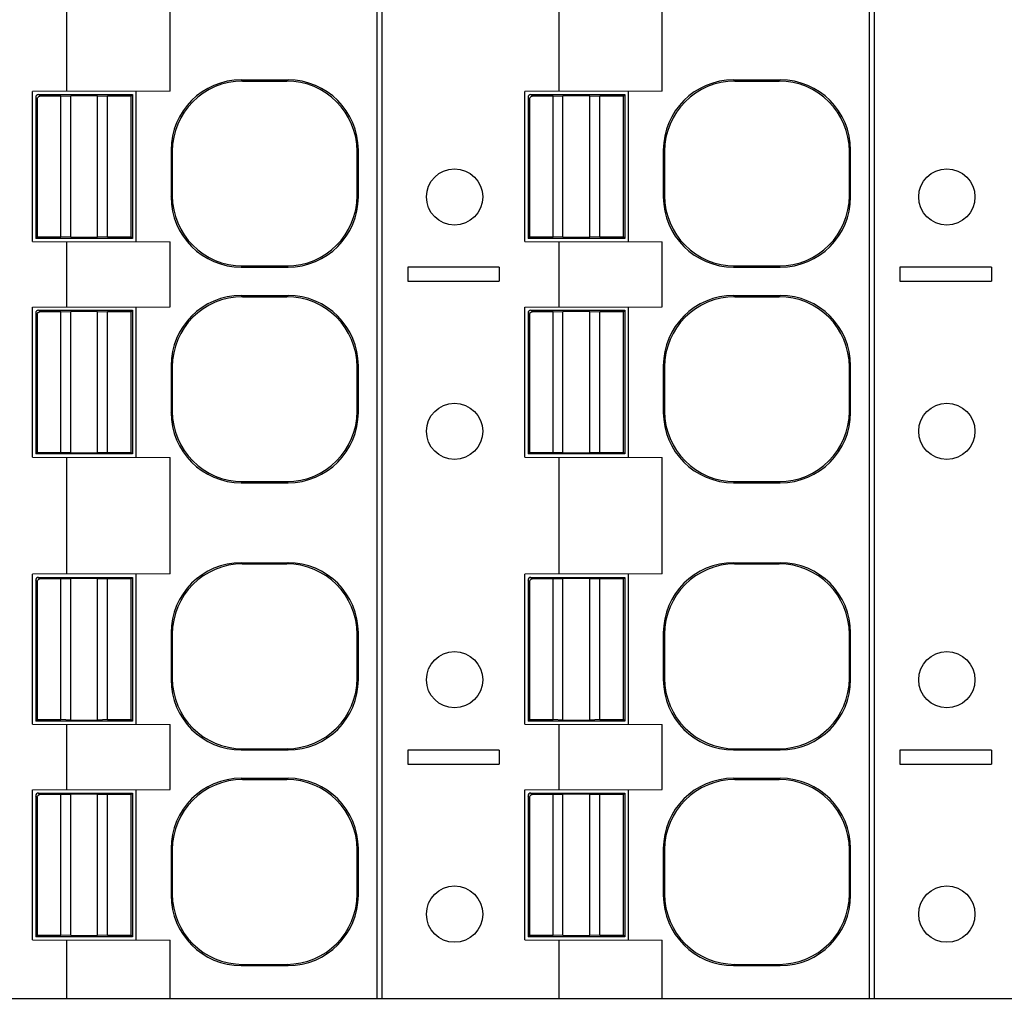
# Model space of a CAD drawing. Header units: inches. Extents: x 0 to 22, y 0 to 17.
# Tile 45 of 51: x 12.245 to 13.072, y 11.785 to 12.609. Entities that reach past the tile are written whole.
import ezdxf

# ---------------------------------------------------------------- set-up
doc = ezdxf.new("R2010")
doc.units = ezdxf.units.IN
doc.header["$LTSCALE"] = 1.21
doc.header["$MEASUREMENT"] = 0
doc.layers.get('0').update_dxf_attribs({"linetype": 'CONTINUOUS'})
doc.layers.add('DIMENSIONS', color=7, linetype='CONTINUOUS')
doc.styles.get("Standard").update_dxf_attribs({"font": 'txt', "width": 0.8})
doc.dimstyles.new('DIMSTYLE_1', dxfattribs={"dimtxt": 0.125, "dimasz": 0.18, "dimexe": 0.125, "dimexo": 0.0625, "dimgap": 0.0625, "dimtad": 0, "dimtih": 1, "dimtoh": 1, "dimdsep": 46, "dimtxsty": 'STANDARD', "dimblk": '_FILLED', "dimblk1": '_FILLED', "dimblk2": '_FILLED', "dimcen": 0.09, "dimadec": 0, "dimazin": 0, "dimtp": 0.02, "dimtm": 0.02, "dimtfac": 1, "dimtofl": 0, "dimtmove": 0, "dimatfit": 3, "dimldrblk": '_FILLED', "dimfxl": 1, "dimtolj": 1, "dimarcsym": 0})

# ---------------------------------------------------------------- blocks, each defined once
blk = doc.blocks.new('_FILLED')
at = {"color": 0, "linetype": 'BYBLOCK'}
blk.add_solid([(0, 0), (-1, 0.1736), (-1, -0.1736)], dxfattribs=at)
blk = doc.blocks.new('*D3')
at = {"layer": 'DIMENSIONS', "color": 2, "linetype": 'CONTINUOUS'}
for p, q in [((13.79349, 12.41962), (13.79349, 10.28479)), ((11.38404, 11.14403), (11.38404, 10.28479)), ((11.38404, 10.40979), (11.91376, 10.40979)), ((13.79349, 10.40979), (13.26376, 10.40979))]:
    blk.add_line(p, q, dxfattribs=at)
at = {"layer": 'DIMENSIONS', "color": 2, "linetype": 'CONTINUOUS', "xscale": 0.18, "yscale": 0.18, "zscale": 0.18, "rotation": 180}
blk.add_blockref('_FILLED', (11.38404, 10.40979), dxfattribs=at)
at = {"layer": 'DIMENSIONS', "color": 2, "linetype": 'CONTINUOUS', "xscale": 0.18, "yscale": 0.18, "zscale": 0.18}
blk.add_blockref('_FILLED', (13.79349, 10.40979), dxfattribs=at)
at = {"layer": 'DIMENSIONS', "color": 2, "linetype": 'CONTINUOUS', "insert": (12.58876, 10.47229), "char_height": 0.125, "width": 1.225, "attachment_point": 2, "line_spacing_factor": 0.9}
blk.add_mtext('61.2{\\Ftxt.shx;\\W1.000000;\\H0.125000; }[2.409]', dxfattribs=at)

msp = doc.modelspace()

# ---------------------------------------------------------------- linework, layer by layer
at = {"color": 7, "linetype": 'CONTINUOUS'}
for p, q in [((12.5456, 11.78724), (12.5456, 13.40928)), ((12.54947, 13.40928), (12.54947, 11.78724)), ((12.95898, 11.78724), (12.95898, 13.40928)), ((12.96285, 13.40928), (12.96285, 11.78724)), ((12.28508, 12.54905), (12.28508, 12.64747)), ((12.37162, 12.54932), (12.37162, 12.6472)), ((12.69847, 12.54905), (12.69847, 12.64747)), ((12.785, 12.54932), (12.785, 12.6472)), ((12.43151, 12.5588), (12.47071, 12.5588)), ((12.43151, 12.5588), (12.43254, 12.55777)), ((12.47071, 12.5588), (12.46968, 12.55777)), ((12.8449, 12.5588), (12.88409, 12.5588)), ((12.8449, 12.5588), (12.84593, 12.55777)), ((12.88306, 12.55777), (12.88409, 12.5588)), ((12.43254, 12.55777), (12.46968, 12.55777)), ((12.84593, 12.55777), (12.88306, 12.55777)), ((12.37162, 12.54932), (12.25623, 12.54905)), ((12.25623, 12.42306), (12.25623, 12.54905)), ((12.26017, 12.54275), (12.25884, 12.54407)), ((12.25884, 12.54407), (12.25884, 12.42568)), ((12.26017, 12.54293), (12.26017, 12.427)), ((12.2612, 12.54643), (12.34023, 12.54643)), ((12.2612, 12.54643), (12.26253, 12.54511)), ((12.27985, 12.54511), (12.26235, 12.54511)), ((12.27985, 12.54511), (12.28822, 12.54545)), ((12.27985, 12.427), (12.27985, 12.54511)), ((12.31085, 12.54545), (12.28822, 12.54545)), ((12.28822, 12.42666), (12.28822, 12.54545)), ((12.31085, 12.54545), (12.31922, 12.54511)), ((12.31085, 12.42666), (12.31085, 12.54545)), ((12.33891, 12.54511), (12.31922, 12.54511)), ((12.31922, 12.427), (12.31922, 12.54511)), ((12.33891, 12.54511), (12.34023, 12.54643)), ((12.33891, 12.427), (12.33891, 12.54511)), ((12.34023, 12.54643), (12.34023, 12.42568)), ((12.34284, 12.54932), (12.34284, 12.42279)), ((12.785, 12.54932), (12.66961, 12.54905)), ((12.66961, 12.42306), (12.66961, 12.54905)), ((12.67355, 12.54275), (12.67223, 12.54407)), ((12.67223, 12.54407), (12.67223, 12.42568)), ((12.67355, 12.54293), (12.67355, 12.427)), ((12.67459, 12.54643), (12.75361, 12.54643)), ((12.67459, 12.54643), (12.67591, 12.54511)), ((12.69324, 12.54511), (12.67573, 12.54511)), ((12.69324, 12.54511), (12.7016, 12.54545)), ((12.69324, 12.427), (12.69324, 12.54511)), ((12.72424, 12.54545), (12.7016, 12.54545)), ((12.7016, 12.42666), (12.7016, 12.54545)), ((12.72424, 12.54545), (12.73261, 12.54511)), ((12.72424, 12.42666), (12.72424, 12.54545)), ((12.75229, 12.54511), (12.73261, 12.54511)), ((12.73261, 12.427), (12.73261, 12.54511)), ((12.75229, 12.54511), (12.75361, 12.54643)), ((12.75229, 12.427), (12.75229, 12.54511)), ((12.75361, 12.54643), (12.75361, 12.42568)), ((12.75623, 12.54932), (12.75623, 12.42279)), ((12.37246, 12.49974), (12.37349, 12.49871)), ((12.37246, 12.49974), (12.37246, 12.46055)), ((12.37349, 12.49871), (12.37349, 12.46158)), ((12.52976, 12.49974), (12.52873, 12.49871)), ((12.52873, 12.46158), (12.52873, 12.49871)), ((12.52976, 12.46055), (12.52976, 12.49974)), ((12.78585, 12.49974), (12.78688, 12.49871)), ((12.78585, 12.49974), (12.78585, 12.46055)), ((12.78688, 12.49871), (12.78688, 12.46158)), ((12.94211, 12.49871), (12.94315, 12.49974)), ((12.94211, 12.46158), (12.94211, 12.49871)), ((12.94315, 12.46055), (12.94315, 12.49974)), ((12.37246, 12.46055), (12.37349, 12.46158)), ((12.52976, 12.46055), (12.52873, 12.46158)), ((12.78585, 12.46055), (12.78688, 12.46158)), ((12.94315, 12.46055), (12.94211, 12.46158)), ((12.26017, 12.427), (12.25884, 12.42568)), ((12.26017, 12.427), (12.27985, 12.427)), ((12.28822, 12.42666), (12.27985, 12.427)), ((12.28822, 12.42666), (12.31085, 12.42666)), ((12.31922, 12.427), (12.31085, 12.42666)), ((12.31922, 12.427), (12.33891, 12.427)), ((12.34023, 12.42568), (12.33891, 12.427)), ((12.67355, 12.427), (12.67223, 12.42568)), ((12.67355, 12.427), (12.69324, 12.427)), ((12.7016, 12.42666), (12.69324, 12.427)), ((12.7016, 12.42666), (12.72424, 12.42666)), ((12.73261, 12.427), (12.72424, 12.42666)), ((12.73261, 12.427), (12.75229, 12.427)), ((12.75361, 12.42568), (12.75229, 12.427)), ((12.25623, 12.42306), (12.37162, 12.42279)), ((12.34023, 12.42568), (12.25884, 12.42568)), ((12.28508, 12.36794), (12.28508, 12.42306)), ((12.37162, 12.36822), (12.37162, 12.42279)), ((12.66961, 12.42306), (12.785, 12.42279)), ((12.75361, 12.42568), (12.67223, 12.42568)), ((12.69847, 12.36794), (12.69847, 12.42306)), ((12.785, 12.36822), (12.785, 12.42279)), ((12.43151, 12.4015), (12.43254, 12.40253)), ((12.43254, 12.40253), (12.46968, 12.40253)), ((12.47071, 12.4015), (12.46968, 12.40253)), ((12.8449, 12.4015), (12.84593, 12.40253)), ((12.84593, 12.40253), (12.88306, 12.40253)), ((12.88409, 12.4015), (12.88306, 12.40253)), ((12.43151, 12.4015), (12.47071, 12.4015)), ((12.64796, 12.40141), (12.57119, 12.40141)), ((12.57119, 12.40141), (12.57119, 12.3896)), ((12.64796, 12.40141), (12.64796, 12.3896)), ((12.8449, 12.4015), (12.88409, 12.4015)), ((13.06135, 12.40141), (12.98457, 12.40141)), ((12.98457, 12.40141), (12.98457, 12.3896)), ((13.06135, 12.40141), (13.06135, 12.3896)), ((12.57119, 12.3896), (12.64796, 12.3896)), ((12.98457, 12.3896), (13.06135, 12.3896)), ((12.43151, 12.3777), (12.47071, 12.3777)), ((12.43151, 12.3777), (12.43254, 12.37666)), ((12.47071, 12.3777), (12.46968, 12.37666)), ((12.8449, 12.3777), (12.88409, 12.3777)), ((12.8449, 12.3777), (12.84593, 12.37666)), ((12.88306, 12.37666), (12.88409, 12.3777)), ((12.43254, 12.37666), (12.46968, 12.37666)), ((12.84593, 12.37666), (12.88306, 12.37666)), ((12.25623, 12.36794), (12.37162, 12.36822)), ((12.25623, 12.24196), (12.25623, 12.36794)), ((12.26017, 12.36164), (12.25884, 12.36297)), ((12.25884, 12.36297), (12.25884, 12.24457)), ((12.26017, 12.36182), (12.26017, 12.2459)), ((12.2612, 12.36533), (12.34023, 12.36533)), ((12.2612, 12.36533), (12.26253, 12.36401)), ((12.27985, 12.36401), (12.26235, 12.36401)), ((12.27985, 12.36401), (12.28822, 12.36435)), ((12.27985, 12.2459), (12.27985, 12.36401)), ((12.31085, 12.36435), (12.28822, 12.36435)), ((12.28822, 12.24555), (12.28822, 12.36435)), ((12.31085, 12.36435), (12.31922, 12.36401)), ((12.31085, 12.24555), (12.31085, 12.36435)), ((12.33891, 12.36401), (12.31922, 12.36401)), ((12.31922, 12.2459), (12.31922, 12.36401)), ((12.33891, 12.36401), (12.34023, 12.36533)), ((12.33891, 12.2459), (12.33891, 12.36401)), ((12.34023, 12.36533), (12.34023, 12.24457)), ((12.34284, 12.36822), (12.34284, 12.24168)), ((12.66961, 12.36794), (12.785, 12.36822)), ((12.66961, 12.24196), (12.66961, 12.36794)), ((12.67355, 12.36164), (12.67223, 12.36297)), ((12.67223, 12.36297), (12.67223, 12.24457)), ((12.67355, 12.36182), (12.67355, 12.2459)), ((12.67459, 12.36533), (12.75361, 12.36533)), ((12.67459, 12.36533), (12.67591, 12.36401)), ((12.69324, 12.36401), (12.67573, 12.36401)), ((12.69324, 12.36401), (12.7016, 12.36435)), ((12.69324, 12.2459), (12.69324, 12.36401)), ((12.72424, 12.36435), (12.7016, 12.36435)), ((12.7016, 12.24555), (12.7016, 12.36435)), ((12.72424, 12.36435), (12.73261, 12.36401)), ((12.72424, 12.24555), (12.72424, 12.36435)), ((12.75229, 12.36401), (12.73261, 12.36401)), ((12.73261, 12.2459), (12.73261, 12.36401)), ((12.75229, 12.36401), (12.75361, 12.36533)), ((12.75229, 12.2459), (12.75229, 12.36401)), ((12.75361, 12.36533), (12.75361, 12.24457)), ((12.75623, 12.36822), (12.75623, 12.24168)), ((12.37246, 12.31864), (12.37349, 12.31761)), ((12.37246, 12.31864), (12.37246, 12.27945)), ((12.37349, 12.31761), (12.37349, 12.28048)), ((12.52976, 12.31864), (12.52873, 12.31761)), ((12.52873, 12.28048), (12.52873, 12.31761)), ((12.52976, 12.27945), (12.52976, 12.31864)), ((12.78585, 12.31864), (12.78688, 12.31761)), ((12.78585, 12.31864), (12.78585, 12.27945)), ((12.78688, 12.31761), (12.78688, 12.28048)), ((12.94211, 12.31761), (12.94315, 12.31864)), ((12.94211, 12.28048), (12.94211, 12.31761)), ((12.94315, 12.27945), (12.94315, 12.31864)), ((12.37246, 12.27945), (12.37349, 12.28048)), ((12.52976, 12.27945), (12.52873, 12.28048)), ((12.78688, 12.28048), (12.78585, 12.27945)), ((12.94315, 12.27945), (12.94211, 12.28048)), ((12.26017, 12.2459), (12.25884, 12.24457)), ((12.34023, 12.24457), (12.25884, 12.24457)), ((12.26017, 12.2459), (12.27985, 12.2459)), ((12.28822, 12.24555), (12.27985, 12.2459)), ((12.28822, 12.24555), (12.31085, 12.24555)), ((12.31922, 12.2459), (12.31085, 12.24555)), ((12.31922, 12.2459), (12.33891, 12.2459)), ((12.34023, 12.24457), (12.33891, 12.2459)), ((12.67355, 12.2459), (12.67223, 12.24457)), ((12.75361, 12.24457), (12.67223, 12.24457)), ((12.67355, 12.2459), (12.69324, 12.2459)), ((12.7016, 12.24555), (12.69324, 12.2459)), ((12.7016, 12.24555), (12.72424, 12.24555)), ((12.73261, 12.2459), (12.72424, 12.24555)), ((12.73261, 12.2459), (12.75229, 12.2459)), ((12.75361, 12.24457), (12.75229, 12.2459)), ((12.25623, 12.24196), (12.37162, 12.24168)), ((12.28508, 12.14353), (12.28508, 12.24196)), ((12.37162, 12.14381), (12.37162, 12.24168)), ((12.66961, 12.24196), (12.785, 12.24168)), ((12.69847, 12.14353), (12.69847, 12.24196)), ((12.785, 12.14381), (12.785, 12.24168)), ((12.43151, 12.2204), (12.43254, 12.22143)), ((12.43151, 12.2204), (12.47071, 12.2204)), ((12.43254, 12.22143), (12.46968, 12.22143)), ((12.47071, 12.2204), (12.46968, 12.22143)), ((12.84593, 12.22143), (12.8449, 12.2204)), ((12.8449, 12.2204), (12.88409, 12.2204)), ((12.84593, 12.22143), (12.88306, 12.22143)), ((12.88409, 12.2204), (12.88306, 12.22143)), ((12.43151, 12.15329), (12.47071, 12.15329)), ((12.43151, 12.15329), (12.43254, 12.15226)), ((12.43254, 12.15226), (12.46968, 12.15226)), ((12.47071, 12.15329), (12.46968, 12.15226)), ((12.8449, 12.15329), (12.88409, 12.15329)), ((12.8449, 12.15329), (12.84593, 12.15226)), ((12.84593, 12.15226), (12.88306, 12.15226)), ((12.88306, 12.15226), (12.88409, 12.15329)), ((12.37162, 12.14381), (12.25623, 12.14353)), ((12.25623, 12.01755), (12.25623, 12.14353)), ((12.26017, 12.13724), (12.25884, 12.13856)), ((12.25884, 12.13856), (12.25884, 12.02016)), ((12.26017, 12.13741), (12.26017, 12.02149)), ((12.2612, 12.14092), (12.34023, 12.14092)), ((12.2612, 12.14092), (12.26253, 12.1396)), ((12.27985, 12.1396), (12.26235, 12.1396)), ((12.27985, 12.1396), (12.28822, 12.13994)), ((12.27985, 12.02149), (12.27985, 12.1396)), ((12.31085, 12.13994), (12.28822, 12.13994)), ((12.28822, 12.02114), (12.28822, 12.13994)), ((12.31085, 12.13994), (12.31922, 12.1396)), ((12.31085, 12.02114), (12.31085, 12.13994)), ((12.33891, 12.1396), (12.31922, 12.1396)), ((12.31922, 12.02149), (12.31922, 12.1396)), ((12.33891, 12.1396), (12.34023, 12.14092)), ((12.33891, 12.02149), (12.33891, 12.1396)), ((12.34023, 12.14092), (12.34023, 12.02016)), ((12.34284, 12.14381), (12.34284, 12.01728)), ((12.785, 12.14381), (12.66961, 12.14353)), ((12.66961, 12.01755), (12.66961, 12.14353)), ((12.67355, 12.13724), (12.67223, 12.13856)), ((12.67223, 12.13856), (12.67223, 12.02016)), ((12.67355, 12.13741), (12.67355, 12.02149)), ((12.67459, 12.14092), (12.75361, 12.14092)), ((12.67459, 12.14092), (12.67591, 12.1396)), ((12.69324, 12.1396), (12.67573, 12.1396)), ((12.69324, 12.1396), (12.7016, 12.13994)), ((12.69324, 12.02149), (12.69324, 12.1396)), ((12.72424, 12.13994), (12.7016, 12.13994)), ((12.7016, 12.02114), (12.7016, 12.13994)), ((12.72424, 12.13994), (12.73261, 12.1396)), ((12.72424, 12.02114), (12.72424, 12.13994)), ((12.75229, 12.1396), (12.73261, 12.1396)), ((12.73261, 12.02149), (12.73261, 12.1396)), ((12.75229, 12.1396), (12.75361, 12.14092)), ((12.75229, 12.02149), (12.75229, 12.1396)), ((12.75361, 12.14092), (12.75361, 12.02016)), ((12.75623, 12.14381), (12.75623, 12.01728)), ((12.37246, 12.09423), (12.37349, 12.0932)), ((12.37246, 12.09423), (12.37246, 12.05504)), ((12.37349, 12.0932), (12.37349, 12.05607)), ((12.52976, 12.09423), (12.52873, 12.0932)), ((12.52873, 12.05607), (12.52873, 12.0932)), ((12.52976, 12.05504), (12.52976, 12.09423)), ((12.78585, 12.09423), (12.78688, 12.0932)), ((12.78585, 12.09423), (12.78585, 12.05504)), ((12.78688, 12.0932), (12.78688, 12.05607)), ((12.94211, 12.0932), (12.94315, 12.09423)), ((12.94211, 12.05607), (12.94211, 12.0932)), ((12.94315, 12.05504), (12.94315, 12.09423)), ((12.37246, 12.05504), (12.37349, 12.05607)), ((12.52976, 12.05504), (12.52873, 12.05607)), ((12.78585, 12.05504), (12.78688, 12.05607)), ((12.94315, 12.05504), (12.94211, 12.05607)), ((12.26017, 12.02149), (12.25884, 12.02016)), ((12.26017, 12.02149), (12.27985, 12.02149)), ((12.28822, 12.02114), (12.27985, 12.02149)), ((12.31922, 12.02149), (12.31085, 12.02114)), ((12.31922, 12.02149), (12.33891, 12.02149)), ((12.34023, 12.02016), (12.33891, 12.02149)), ((12.67355, 12.02149), (12.67223, 12.02016)), ((12.67355, 12.02149), (12.69324, 12.02149)), ((12.7016, 12.02114), (12.69324, 12.02149)), ((12.73261, 12.02149), (12.72424, 12.02114)), ((12.73261, 12.02149), (12.75229, 12.02149)), ((12.75361, 12.02016), (12.75229, 12.02149)), ((12.25623, 12.01755), (12.37162, 12.01728)), ((12.34023, 12.02016), (12.25884, 12.02016)), ((12.28508, 11.96243), (12.28508, 12.01755)), ((12.28822, 12.02114), (12.31085, 12.02114)), ((12.37162, 11.96271), (12.37162, 12.01728)), ((12.66961, 12.01755), (12.785, 12.01728)), ((12.75361, 12.02016), (12.67223, 12.02016)), ((12.69847, 11.96243), (12.69847, 12.01755)), ((12.7016, 12.02114), (12.72424, 12.02114)), ((12.785, 11.96271), (12.785, 12.01728)), ((12.43151, 11.99599), (12.43254, 11.99702)), ((12.43254, 11.99702), (12.46968, 11.99702)), ((12.47071, 11.99599), (12.46968, 11.99702)), ((12.8449, 11.99599), (12.84593, 11.99702)), ((12.84593, 11.99702), (12.88306, 11.99702)), ((12.88409, 11.99599), (12.88306, 11.99702)), ((12.43151, 11.99599), (12.47071, 11.99599)), ((12.64796, 11.9959), (12.57119, 11.9959)), ((12.57119, 11.9959), (12.57119, 11.98409)), ((12.64796, 11.9959), (12.64796, 11.98409)), ((12.8449, 11.99599), (12.88409, 11.99599)), ((13.06135, 11.9959), (12.98457, 11.9959)), ((12.98457, 11.9959), (12.98457, 11.98409)), ((13.06135, 11.9959), (13.06135, 11.98409)), ((12.57119, 11.98409), (12.64796, 11.98409)), ((12.98457, 11.98409), (13.06135, 11.98409)), ((12.43151, 11.97218), (12.47071, 11.97218)), ((12.43151, 11.97218), (12.43254, 11.97115)), ((12.47071, 11.97218), (12.46968, 11.97115)), ((12.8449, 11.97218), (12.88409, 11.97218)), ((12.8449, 11.97218), (12.84593, 11.97115)), ((12.88306, 11.97115), (12.88409, 11.97218)), ((12.43254, 11.97115), (12.46968, 11.97115)), ((12.84593, 11.97115), (12.88306, 11.97115)), ((12.25623, 11.96243), (12.37162, 11.96271)), ((12.25623, 11.83645), (12.25623, 11.96243)), ((12.26017, 11.95613), (12.25884, 11.95746)), ((12.25884, 11.95746), (12.25884, 11.83906)), ((12.26017, 11.95631), (12.26017, 11.84038)), ((12.2612, 11.95982), (12.34023, 11.95982)), ((12.2612, 11.95982), (12.26253, 11.9585)), ((12.27985, 11.9585), (12.26235, 11.9585)), ((12.27985, 11.9585), (12.28822, 11.95884)), ((12.27985, 11.84038), (12.27985, 11.9585)), ((12.31085, 11.95884), (12.28822, 11.95884)), ((12.28822, 11.84004), (12.28822, 11.95884)), ((12.31085, 11.95884), (12.31922, 11.9585)), ((12.31085, 11.84004), (12.31085, 11.95884)), ((12.33891, 11.9585), (12.31922, 11.9585)), ((12.31922, 11.84038), (12.31922, 11.9585)), ((12.33891, 11.9585), (12.34023, 11.95982)), ((12.33891, 11.84038), (12.33891, 11.9585)), ((12.34023, 11.95982), (12.34023, 11.83906)), ((12.34284, 11.96271), (12.34284, 11.83617)), ((12.66961, 11.96243), (12.785, 11.96271)), ((12.66961, 11.83645), (12.66961, 11.96243)), ((12.67355, 11.95613), (12.67223, 11.95746)), ((12.67223, 11.95746), (12.67223, 11.83906)), ((12.67355, 11.95631), (12.67355, 11.84038)), ((12.67459, 11.95982), (12.75361, 11.95982)), ((12.67459, 11.95982), (12.67591, 11.9585)), ((12.69324, 11.9585), (12.67573, 11.9585)), ((12.69324, 11.9585), (12.7016, 11.95884)), ((12.69324, 11.84038), (12.69324, 11.9585)), ((12.72424, 11.95884), (12.7016, 11.95884)), ((12.7016, 11.84004), (12.7016, 11.95884)), ((12.72424, 11.95884), (12.73261, 11.9585)), ((12.72424, 11.84004), (12.72424, 11.95884)), ((12.75229, 11.9585), (12.73261, 11.9585)), ((12.73261, 11.84038), (12.73261, 11.9585)), ((12.75229, 11.9585), (12.75361, 11.95982)), ((12.75229, 11.84038), (12.75229, 11.9585)), ((12.75361, 11.95982), (12.75361, 11.83906)), ((12.75623, 11.96271), (12.75623, 11.83617)), ((12.37246, 11.91313), (12.37349, 11.9121)), ((12.37246, 11.91313), (12.37246, 11.87394)), ((12.37349, 11.9121), (12.37349, 11.87497)), ((12.52976, 11.91313), (12.52873, 11.9121)), ((12.52873, 11.87497), (12.52873, 11.9121)), ((12.52976, 11.87394), (12.52976, 11.91313)), ((12.78585, 11.91313), (12.78688, 11.9121)), ((12.78585, 11.91313), (12.78585, 11.87394)), ((12.78688, 11.9121), (12.78688, 11.87497)), ((12.94211, 11.9121), (12.94315, 11.91313)), ((12.94211, 11.87497), (12.94211, 11.9121)), ((12.94315, 11.87394), (12.94315, 11.91313)), ((12.37246, 11.87394), (12.37349, 11.87497)), ((12.52976, 11.87394), (12.52873, 11.87497)), ((12.78688, 11.87497), (12.78585, 11.87394)), ((12.94315, 11.87394), (12.94211, 11.87497)), ((12.26017, 11.84038), (12.25884, 11.83906)), ((12.26017, 11.84038), (12.27985, 11.84038)), ((12.28822, 11.84004), (12.27985, 11.84038)), ((12.28822, 11.84004), (12.31085, 11.84004)), ((12.31922, 11.84038), (12.31085, 11.84004)), ((12.31922, 11.84038), (12.33891, 11.84038)), ((12.34023, 11.83906), (12.33891, 11.84038)), ((12.67355, 11.84038), (12.67223, 11.83906)), ((12.67355, 11.84038), (12.69324, 11.84038)), ((12.7016, 11.84004), (12.69324, 11.84038)), ((12.7016, 11.84004), (12.72424, 11.84004)), ((12.73261, 11.84038), (12.72424, 11.84004)), ((12.73261, 11.84038), (12.75229, 11.84038)), ((12.75361, 11.83906), (12.75229, 11.84038)), ((12.25623, 11.83645), (12.37162, 11.83617)), ((12.34023, 11.83906), (12.25884, 11.83906)), ((12.28508, 11.78724), (12.28508, 11.83645)), ((12.37162, 11.78724), (12.37162, 11.83617)), ((12.66961, 11.83645), (12.785, 11.83617)), ((12.75361, 11.83906), (12.67223, 11.83906)), ((12.69847, 11.78724), (12.69847, 11.83645)), ((12.785, 11.78724), (12.785, 11.83617)), ((12.43151, 11.81489), (12.43254, 11.81592)), ((12.43151, 11.81489), (12.47071, 11.81489)), ((12.43254, 11.81592), (12.46968, 11.81592)), ((12.47071, 11.81489), (12.46968, 11.81592)), ((12.84593, 11.81592), (12.8449, 11.81489)), ((12.8449, 11.81489), (12.88409, 11.81489)), ((12.84593, 11.81592), (12.88306, 11.81592)), ((12.88409, 11.81489), (12.88306, 11.81592)), ((11.56135, 11.78724), (13.79614, 11.78724))]:
    msp.add_line(p, q, dxfattribs=at)
for centre in [(12.61056, 12.46046), (13.02394, 12.46046), (12.61056, 12.26361), (13.02394, 12.26361), (12.61056, 12.05495), (13.02394, 12.05495), (12.61056, 11.8581), (13.02394, 11.8581)]:
    msp.add_circle(centre, 0.02362, dxfattribs=at)
for centre, major_axis, start_param, end_param in [((12.43152, 12.49974), (-0.04176, 0.04176), -0.78536, 0.78536), ((12.4707, 12.49974), (0.04176, 0.04176), -0.78536, 0.78536), ((12.8449, 12.49974), (-0.04176, 0.04176), -0.78536, 0.78536), ((12.88409, 12.49974), (0.04176, 0.04176), -0.78536, 0.78536), ((12.43255, 12.49871), (-0.04176, 0.04176), 5.497825, 7.068545), ((12.46967, 12.49871), (0.04176, 0.04176), -0.78536, 0.78536), ((12.84593, 12.49871), (-0.04176, 0.04176), 5.497825, 7.068545), ((12.88306, 12.49871), (0.04176, 0.04176), -0.78536, 0.78536), ((12.2612, 12.54407), (0.00167, -0.00167), 2.356233, 3.926953), ((12.67459, 12.54407), (0.00167, -0.00167), 2.356233, 3.926953), ((12.43152, 12.46056), (0.04176, 0.04176), 2.356233, 3.926953), ((12.43255, 12.46159), (0.04176, 0.04176), 8.639418, 10.210138), ((12.46967, 12.46159), (-0.04176, 0.04176), 2.356233, 3.926953), ((12.4707, 12.46056), (-0.04176, 0.04176), -3.926953, -2.356233), ((12.8449, 12.46056), (0.04176, 0.04176), 2.356233, 3.926953), ((12.84593, 12.46159), (0.04176, 0.04176), 8.639418, 10.210138), ((12.88306, 12.46159), (-0.04176, 0.04176), 2.356233, 3.926953), ((12.88409, 12.46056), (-0.04176, 0.04176), -3.926953, -2.356233), ((12.43152, 12.31864), (-0.04176, 0.04176), -0.78536, 0.78536), ((12.4707, 12.31864), (0.04176, 0.04176), -0.78536, 0.78536), ((12.8449, 12.31864), (-0.04176, 0.04176), -0.78536, 0.78536), ((12.88409, 12.31864), (0.04176, 0.04176), -0.78536, 0.78536), ((12.43255, 12.31761), (-0.04176, 0.04176), 5.497825, 7.068545), ((12.46967, 12.31761), (0.04176, 0.04176), -0.78536, 0.78536), ((12.84593, 12.31761), (-0.04176, 0.04176), 5.497825, 7.068545), ((12.88306, 12.31761), (0.04176, 0.04176), -0.78536, 0.78536), ((12.2612, 12.36297), (0.00167, -0.00167), 2.356233, 3.926953), ((12.67459, 12.36297), (0.00167, -0.00167), 2.356233, 3.926953), ((12.43152, 12.27945), (0.04176, 0.04176), 2.356233, 3.926953), ((12.43255, 12.28049), (0.04176, 0.04176), 8.639418, 10.210138), ((12.46967, 12.28049), (-0.04176, 0.04176), 2.356233, 3.926953), ((12.4707, 12.27945), (-0.04176, 0.04176), -3.926953, -2.356233), ((12.8449, 12.27945), (0.04176, 0.04176), 2.356233, 3.926953), ((12.84593, 12.28049), (0.04176, 0.04176), 2.356233, 3.926953), ((12.88306, 12.28049), (-0.04176, 0.04176), 2.356233, 3.926953), ((12.88409, 12.27945), (-0.04176, 0.04176), -3.926953, -2.356233), ((12.43152, 12.09423), (-0.04176, 0.04176), -0.78536, 0.78536), ((12.43255, 12.0932), (-0.04176, 0.04176), 5.497825, 7.068545), ((12.46967, 12.0932), (0.04176, 0.04176), -0.78536, 0.78536), ((12.4707, 12.09423), (0.04176, 0.04176), -0.78536, 0.78536), ((12.8449, 12.09423), (-0.04176, 0.04176), -0.78536, 0.78536), ((12.84593, 12.0932), (-0.04176, 0.04176), 5.497825, 7.068545), ((12.88306, 12.0932), (0.04176, 0.04176), -0.78536, 0.78536), ((12.88409, 12.09423), (0.04176, 0.04176), -0.78536, 0.78536), ((12.2612, 12.13856), (0.00167, -0.00167), 2.356233, 3.926953), ((12.67459, 12.13856), (0.00167, -0.00167), 2.356233, 3.926953), ((12.43152, 12.05504), (0.04176, 0.04176), 2.356233, 3.926953), ((12.43255, 12.05608), (0.04176, 0.04176), 8.639418, 10.210138), ((12.46967, 12.05608), (-0.04176, 0.04176), 2.356233, 3.926953), ((12.4707, 12.05504), (-0.04176, 0.04176), -3.926953, -2.356233), ((12.8449, 12.05504), (0.04176, 0.04176), 2.356233, 3.926953), ((12.84593, 12.05608), (0.04176, 0.04176), 8.639418, 10.210138), ((12.88306, 12.05608), (-0.04176, 0.04176), 2.356233, 3.926953), ((12.88409, 12.05504), (-0.04176, 0.04176), -3.926953, -2.356233), ((12.43152, 11.91313), (-0.04176, 0.04176), -0.78536, 0.78536), ((12.4707, 11.91313), (0.04176, 0.04176), -0.78536, 0.78536), ((12.8449, 11.91313), (-0.04176, 0.04176), -0.78536, 0.78536), ((12.88409, 11.91313), (0.04176, 0.04176), -0.78536, 0.78536), ((12.43255, 11.9121), (-0.04176, 0.04176), 5.497825, 7.068545), ((12.46967, 11.9121), (0.04176, 0.04176), -0.78536, 0.78536), ((12.84593, 11.9121), (-0.04176, 0.04176), 5.497825, 7.068545), ((12.88306, 11.9121), (0.04176, 0.04176), -0.78536, 0.78536), ((12.2612, 11.95746), (0.00167, -0.00167), 2.356233, 3.926953), ((12.67459, 11.95746), (0.00167, -0.00167), 2.356233, 3.926953), ((12.43152, 11.87394), (0.04176, 0.04176), 2.356233, 3.926953), ((12.43255, 11.87497), (0.04176, 0.04176), 8.639418, 10.210138), ((12.46967, 11.87497), (-0.04176, 0.04176), 2.356233, 3.926953), ((12.4707, 11.87394), (-0.04176, 0.04176), -3.926953, -2.356233), ((12.8449, 11.87394), (0.04176, 0.04176), 2.356233, 3.926953), ((12.84593, 11.87497), (0.04176, 0.04176), 2.356233, 3.926953), ((12.88306, 11.87497), (-0.04176, 0.04176), 2.356233, 3.926953), ((12.88409, 11.87394), (-0.04176, 0.04176), -3.926953, -2.356233)]:
    msp.add_ellipse(centre, major_axis=major_axis, ratio=0.999924, start_param=start_param, end_param=end_param, dxfattribs=at)
for points in [[(12.26017, 12.54293), (12.26017, 12.54396), (12.26132, 12.54511), (12.26235, 12.54511)], [(12.67355, 12.54293), (12.67355, 12.54396), (12.67471, 12.54511), (12.67573, 12.54511)], [(12.26017, 12.36182), (12.26017, 12.36285), (12.26132, 12.36401), (12.26235, 12.36401)], [(12.67355, 12.36182), (12.67355, 12.36285), (12.67471, 12.36401), (12.67573, 12.36401)], [(12.26017, 12.13741), (12.26017, 12.13844), (12.26132, 12.1396), (12.26235, 12.1396)], [(12.67355, 12.13741), (12.67355, 12.13844), (12.67471, 12.1396), (12.67573, 12.1396)], [(12.26017, 11.95631), (12.26017, 11.95734), (12.26132, 11.9585), (12.26235, 11.9585)], [(12.67355, 11.95631), (12.67355, 11.95734), (12.67471, 11.9585), (12.67573, 11.9585)]]:
    msp.add_open_spline(points, degree=3, dxfattribs=at)

# ---------------------------------------------------------------- dimensions: what is measured, and where the dimension line sits
at = {"layer": 'DIMENSIONS', "color": 2, "linetype": 'CONTINUOUS'}
dim = msp.add_linear_dim(base=(13.79349, 10.40979), p1=(11.38404, 11.20653), p2=(13.79349, 12.48212), dimstyle='DIMSTYLE_1', dxfattribs=at)
dim.commit()
dim.dimension.update_dxf_attribs({"geometry": '*D3', "text_midpoint": (12.58876, 10.40979), "dimtype": 160})

doc.saveas('drawing.dxf')
